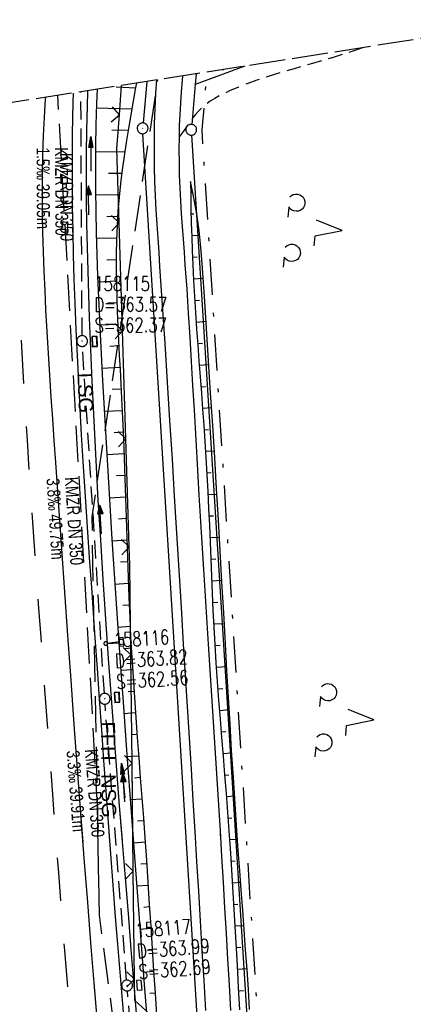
# Model space of a CAD drawing. Extents: x 510806 to 511233, y 466129 to 467087.
# Tile 34 of 35: x 511018 to 511072, y 466950 to 467087. Entities that reach past the tile are written whole.
import ezdxf

# ---------------------------------------------------------------- set-up
doc = ezdxf.new("R2010")
doc.units = 0
doc.header["$LTSCALE"] = 10
doc.header["$MEASUREMENT"] = 0
for name, pattern in [('AUSGEZOGEN', [0]), ('LT00', [0]), ('LT02', [0.4, 0.2, -0.2]), ('LT05', [0.7, 0.5, -0.2]), ('LT08', [0.42, 0.2, -0.1, 0.02, -0.1]), ('LT11', [0.3, 0.2, -0.1]), ('LT14', [0.6, 0.5, -0.1]), ('STRICHLINIE2', [0.375, 0.25, -0.125])]:
    doc.linetypes.add(name, pattern=pattern)
doc.layers.get('0').update_dxf_attribs({"linetype": 'LT00'})
for name, color, linetype in [('--EK_FBR', 1, 'LT00'), ('--EK_Halt-Pfeil', 4, 'LT00'), ('--EK_Haltung', 7, 'STRICHLINIE2'), ('--EK_Haltung-Text', 140, 'LT00'), ('--EK_Schacht-Text', 5, 'LT00'), ('--EL_DFK_AB_L', 21, 'LT00'), ('--EL_DFK_AB_P', 7, 'LT00'), ('--EL_Halt-Pfeil', 4, 'LT00'), ('--EL_Haltung', 182, 'STRICHLINIE2'), ('--EL_Haltung-Text', 182, 'LT00'), ('DFK_AB_L', 21, 'LT00'), ('DFK_AB_P', 7, 'LT00'), ('DFK_GZPKT', 250, 'LT00'), ('DFK_KATASTER', 250, 'LT00'), ('DFK_NUTZUNG', 250, 'LT00'), ('FFH', 61, 'LT05'), ('FFH_TEXT', 61, 'LT00'), ('GEMEINDEGRENZE', 3, 'LT08'), ('LSG', 61, 'LT05'), ('LSG_TEXT', 61, 'LT00'), ('NSG', 61, 'LT05'), ('NSG_TEXT', 61, 'LT00'), ('PFEIL', 140, 'AUSGEZOGEN'), ('V100_AFBR_BAB', 250, 'LT00'), ('V100_BOESCH', 250, 'LT00'), ('V100_BOSCHUNG', 250, 'LT00'), ('V100_FELDWEG', 250, 'LT11'), ('V100_GRABEN', 250, 'LT00'), ('V100_KA_PRUF', 182, 'LT00'), ('V100_LD_MARK', 250, 'LT00'), ('V100_LG_MARK', 250, 'LT02'), ('V100_SCHILD_K', 1, 'LT00'), ('V100_SINKK', 182, 'LT00'), ('V100_ZAUN', 40, 'LT00'), ('V101_AFBR_BAB', 250, 'LT00'), ('V101_BOESCH', 250, 'LT00'), ('V101_BOSCHUNG', 250, 'LT00'), ('V101_FELDWEG', 250, 'LT11'), ('V101_GRABEN', 250, 'LT00'), ('V101_KA_PRUF', 182, 'LT00'), ('V101_LD_MARK', 250, 'LT00'), ('V101_LG_MARK', 250, 'LT02'), ('V101_SCHILD_K', 1, 'LT00'), ('V101_SINKK', 182, 'LT00'), ('V101_ZAUN', 40, 'LT00')]:
    doc.layers.add(name, color=color, linetype=linetype)
doc.layers.add('-BLATT_101-RAND', color=7, linetype='LT14', plot=False)
doc.styles.add('Beschrift', font='ARIAL.TTF')
doc.styles.add('Haltungsbeschriftung', font='ARIAL.TTF', dxfattribs={"width": 0.75})
doc.styles.add('schachtbeschriftung', font='romans.shx', dxfattribs={"width": 0.75, "height": 2})

# ---------------------------------------------------------------- blocks, each defined once
blk = doc.blocks.new('SYMB7010')
at = {"color": 0, "linetype": 'ByBlock'}
for points in [[(-0.031408, 0.499213), (-0.093728, 0.49134), (-0.15457, 0.475719), (-0.212975, 0.452595), (-0.268021, 0.422333), (-0.31884, 0.385411), (-0.36463, 0.342411), (-0.40467, 0.29401), (-0.438329, 0.240973), (-0.465074, 0.184136), (-0.484486, 0.124395), (-0.496256, 0.062692), (-0.5002, 0)], [(-0.5002, 0), (-0.496256, -0.062692), (-0.484486, -0.124395), (-0.465075, -0.184136), (-0.438329, -0.240973), (-0.404671, -0.29401), (-0.36463, -0.342411), (-0.31884, -0.385411), (-0.268021, -0.422333), (-0.212975, -0.452595), (-0.154571, -0.475719), (-0.093728, -0.49134), (-0.031408, -0.499213), (0.031408, -0.499213)], [(0.5002, 0), (0.496256, 0.062692), (0.484485, 0.124395), (0.465074, 0.184136), (0.438329, 0.240973), (0.40467, 0.29401), (0.36463, 0.342411), (0.31884, 0.385411), (0.268021, 0.422333), (0.212975, 0.452595), (0.15457, 0.475719), (0.093728, 0.49134), (0.031408, 0.499213), (-0.031408, 0.499213)], [(0.031408, -0.499213), (0.093728, -0.491341), (0.15457, -0.475719), (0.212975, -0.452595), (0.268021, -0.422333), (0.31884, -0.385411), (0.36463, -0.342411), (0.404671, -0.294011), (0.438329, -0.240974), (0.465075, -0.184136), (0.484486, -0.124395), (0.496256, -0.062692), (0.500201, 0)]]:
    blk.add_lwpolyline(points, dxfattribs=at)
blk = doc.blocks.new('SYMB0003')
at = {"color": 0, "linetype": 'ByBlock'}
for p, q in [((-0.015712, 0), (0.010166, 0.012015)), ((0, -0.021257), (-0.015712, 0)), ((0.010166, 0.012015), (0, -0.021257))]:
    blk.add_line(p, q, dxfattribs=at)
for points in [[(-0.031395, 0.499013), (-0.093691, 0.491144), (-0.154509, 0.475528), (-0.21289, 0.452414), (-0.267913, 0.422164), (-0.318712, 0.385257), (-0.364484, 0.342274), (-0.404509, 0.293893), (-0.438154, 0.240877), (-0.464888, 0.184062), (-0.484292, 0.124345), (-0.496058, 0.062667), (-0.5, 0)], [(-0.5, 0), (-0.496058, -0.062667), (-0.484292, -0.124345), (-0.464888, -0.184062), (-0.438154, -0.240877), (-0.404509, -0.293893), (-0.364485, -0.342274), (-0.318712, -0.385257), (-0.267914, -0.422164), (-0.21289, -0.452414), (-0.154509, -0.475529), (-0.093691, -0.491144), (-0.031395, -0.499014), (0.031395, -0.499014)], [(0.5, 0), (0.496057, 0.062667), (0.484292, 0.124345), (0.464888, 0.184062), (0.438153, 0.240877), (0.404509, 0.293893), (0.364484, 0.342274), (0.318712, 0.385257), (0.267913, 0.422164), (0.21289, 0.452414), (0.154509, 0.475528), (0.093691, 0.491144), (0.031395, 0.499013), (-0.031395, 0.499013)], [(0.031395, -0.499014), (0.093691, -0.491144), (0.154509, -0.475529), (0.21289, -0.452414), (0.267914, -0.422164), (0.318712, -0.385257), (0.364485, -0.342274), (0.404509, -0.293893), (0.438154, -0.240877), (0.464889, -0.184062), (0.484292, -0.124345), (0.496058, -0.062667), (0.5, 0)]]:
    blk.add_lwpolyline(points, dxfattribs=at)
blk = doc.blocks.new('Pfreil3')
at = {"layer": 'PFEIL'}
blk.add_hatch(color=256, dxfattribs=at).paths.add_polyline_path([(-1.55, 0.27), (-1.55, -0.27), (0, 0)])
for p, q in [((-1.55, 0), (-4.83, 0)), ((-1.55, -0.27), (-1.55, 0.27)), ((-1.55, 0.27), (0, 0)), ((0, 0), (-1.55, -0.27))]:
    blk.add_line(p, q, dxfattribs=at)
blk = doc.blocks.new('SYMB0011')
at = {"color": 0, "linetype": 'ByBlock'}
for p, q in [((0.5, 0), (-0.5, 0)), ((0, 0.5), (0, -0.5))]:
    blk.add_line(p, q, dxfattribs=at)
blk = doc.blocks.new('SYMB1263')
at = {"color": 0, "linetype": 'ByBlock'}
for p, q in [((0.014231, 0.098982), (-0.014231, 0.098982)), ((-0.014231, -0.098982), (0.014232, -0.098982))]:
    blk.add_line(p, q, dxfattribs=at)
for points in [[(0, 0.1), (0, 0.75), (0.18, 0.75), (0.18, 1), (-0.18, 1), (-0.18, 0.75), (0, 0.75)], [(-0.014231, 0.098982), (-0.041542, 0.090963), (-0.065486, 0.075575), (-0.084125, 0.054064), (-0.095949, 0.028173), (-0.1, 0)], [(-0.1, 0), (-0.095949, -0.028173), (-0.084125, -0.054064), (-0.065486, -0.075575), (-0.041541, -0.090963), (-0.014231, -0.098982)], [(0.1, 0), (0.095949, 0.028173), (0.084125, 0.054064), (0.065486, 0.075575), (0.041541, 0.090963), (0.014231, 0.098982)], [(0.014232, -0.098982), (0.041542, -0.090963), (0.065486, -0.075575), (0.084125, -0.054064), (0.095949, -0.028173), (0.1, 0)]]:
    blk.add_lwpolyline(points, dxfattribs=at)
blk = doc.blocks.new('SYMB0024')
at = {"color": 0, "linetype": 'ByBlock'}
for p, q in [((-0.5, 0.5), (0, 0)), ((0, 0), (0.5, 0.5))]:
    blk.add_line(p, q, dxfattribs=at)
blk = doc.blocks.new('SYMB0652')
at = {"color": 0, "linetype": 'ByBlock'}
blk.add_lwpolyline([(-0.15, -0.075), (0.15, -0.075), (0.15, 0.075), (-0.15, 0.075), (-0.15, -0.075)], dxfattribs=at)
blk = doc.blocks.new('SYMB0070')
at = {"color": 0, "linetype": 'ByBlock'}
for p, q in [((-0.5, 0), (0.2, 0)), ((0.5, 0), (0.2, 0.1)), ((0.2, 0.1), (0.2, 0)), ((0.468, 0), (0.21, 0.086)), ((0.21, 0.086), (0.21, -0.086)), ((0.21, -0.086), (0.468, 0)), ((0.22, -0.072), (0.437, 0)), ((0.23, -0.058), (0.405, 0)), ((0.24, -0.045), (0.374, 0)), ((0.342, 0), (0.25, 0.031)), ((0.25, 0.031), (0.25, -0.031)), ((0.25, -0.031), (0.342, 0)), ((0.26, -0.017), (0.31, 0)), ((0.27, -0.003), (0.279, 0))]:
    blk.add_line(p, q, dxfattribs=at)
for points in [[(0.2, 0), (0.2, -0.1), (0.5, 0)], [(0.437, 0), (0.22, 0.072), (0.22, -0.072)], [(0.405, 0), (0.23, 0.058), (0.23, -0.058)], [(0.374, 0), (0.24, 0.045), (0.24, -0.045)], [(0.31, 0), (0.26, 0.017), (0.26, -0.017)], [(0.279, 0), (0.27, 0.003), (0.27, -0.003)]]:
    blk.add_lwpolyline(points, dxfattribs=at)
blk = doc.blocks.new('SYMB7201')
at = {"color": 0, "linetype": 'ByBlock'}
for p, q in [((0, 0.385), (-0.11, 0.015)), ((-0.255, -0.385), (-0.115, -0.385)), ((0.445, -0.385), (0.585, -0.385))]:
    blk.add_line(p, q, dxfattribs=at)
for points in [[(0.25, 0.015), (0.11, 0.015), (0, 0.385)], [(-0.393816, -0.383308), (-0.416239, -0.362945), (-0.432849, -0.337617), (-0.442589, -0.308936), (-0.444836, -0.27873), (-0.439449, -0.248923), (-0.426769, -0.221415), (-0.407606, -0.197958), (-0.38318, -0.180047), (-0.355047, -0.168823), (-0.325, -0.165), (-0.294953, -0.168823), (-0.26682, -0.180047), (-0.242394, -0.197959), (-0.223231, -0.221415), (-0.210551, -0.248923), (-0.205164, -0.27873), (-0.207411, -0.308936), (-0.21715, -0.337617), (-0.233761, -0.362945), (-0.256184, -0.383308)], [(0.306185, -0.383308), (0.283761, -0.362945), (0.267151, -0.337617), (0.257411, -0.308936), (0.255164, -0.27873), (0.260552, -0.248923), (0.273231, -0.221415), (0.292394, -0.197958), (0.31682, -0.180047), (0.344953, -0.168823), (0.375, -0.165), (0.405047, -0.168823), (0.43318, -0.180047), (0.457606, -0.197959), (0.476769, -0.221415), (0.489449, -0.248923), (0.494836, -0.27873), (0.492589, -0.308936), (0.48285, -0.337617), (0.466239, -0.362945), (0.443816, -0.383308)]]:
    blk.add_lwpolyline(points, dxfattribs=at)

msp = doc.modelspace()

# ---------------------------------------------------------------- linework, layer by layer
at = {"layer": '--EK_FBR'}
for points in [[(511024.97, 467076.87), (511024.93, 467075.64), (511024.85, 467071.17), (511024.82, 467067.82), (511024.82, 467064.46), (511024.85, 467061.11), (511024.91, 467057.75), (511024.98, 467054.4), (511025.08, 467051.05), (511025.2, 467047.69), (511025.35, 467044.03), (511025.51, 467040.38), (511025.69, 467036.72), (511025.89, 467033.06), (511026.1, 467029.41), (511026.33, 467025.75), (511026.55, 467022.25), (511026.78, 467018.75), (511027.02, 467015.25), (511027.26, 467011.75), (511027.5, 467008.25), (511027.75, 467004.75), (511028, 467001.25), (511028.29, 466997), (511028.59, 466992.74), (511028.88, 466988.49), (511029.19, 466984.24), (511029.49, 466979.99), (511029.82, 466975.63), (511030.01, 466973.07)], [(511024.97, 467076.87), (511024.93, 467075.64), (511024.85, 467071.17), (511024.82, 467067.82), (511024.82, 467064.46), (511024.85, 467061.11), (511024.91, 467057.75), (511024.98, 467054.4), (511025.08, 467051.05), (511025.2, 467047.69), (511025.35, 467044.03), (511025.51, 467040.38), (511025.69, 467036.72), (511025.89, 467033.06), (511026.1, 467029.41), (511026.33, 467025.75), (511026.55, 467022.25), (511026.78, 467018.75), (511027.02, 467015.25), (511027.26, 467011.75), (511027.5, 467008.25), (511027.75, 467004.75), (511028, 467001.25), (511028.29, 466997), (511028.59, 466992.74), (511028.88, 466988.49), (511029.19, 466984.24), (511029.49, 466979.99), (511029.82, 466975.63), (511030.15, 466971.27), (511030.48, 466966.91), (511030.82, 466962.55), (511031.17, 466958.19), (511031.57, 466953.2), (511031.98, 466948.2)]]:
    msp.add_lwpolyline(points, dxfattribs=at)
at = {"layer": '--EK_Haltung'}
for p, q in [((511026.21, 467043.2), (511026.05, 467077.04)), ((511029.3, 466993.55), (511026.26, 467041.7)), ((511032.39, 466953.76), (511029.4, 466992.05)), ((511035.73, 466914.06), (511032.51, 466952.26))]:
    msp.add_line(p, q, dxfattribs=at)
at = {"layer": '--EL_DFK_AB_L'}
for p, q in [((511035.19, 467078.47), (511034.68, 467072.72)), ((511054.52, 466748.15), (511034.66, 467071.22))]:
    msp.add_line(p, q, dxfattribs=at)
at = {"layer": '--EL_Haltung'}
for p, q in [((511026.21, 467043.2), (511026.05, 467077.04)), ((511029.3, 466993.55), (511026.26, 467041.7)), ((511032.39, 466953.76), (511029.4, 466992.05)), ((511035.73, 466914.06), (511032.51, 466952.26))]:
    msp.add_line(p, q, dxfattribs=at)
at = {"layer": '-BLATT_101-RAND'}
msp.add_lwpolyline([(510806.42, 467042.64), (510949.56, 466128.78), (511233.1, 466173.19), (511089.96, 467087.05), (510806.42, 467042.64)], dxfattribs=at)
at = {"layer": 'DFK_AB_L'}
for p, q in [((511035.19, 467078.47), (511034.68, 467072.72)), ((511054.52, 466748.15), (511034.66, 467071.22))]:
    msp.add_line(p, q, dxfattribs=at)
at = {"layer": 'DFK_KATASTER'}
for p, q in [((511048.79, 467080.6), (511041.92, 467078.05)), ((511042.05, 467079.54), (511041.92, 467078.05)), ((511041.92, 467078.05), (511041.43, 467072.52)), ((511041.41, 467071.02), (511061.01, 466758.46))]:
    msp.add_line(p, q, dxfattribs=at)
at = {"layer": 'FFH', "flags": 128}
msp.add_lwpolyline([(511170.28, 466574.29), (511142.75, 466607.76), (511116.22, 466642.47), (511086, 466662.03), (511047.17, 466822.26), (511028.63, 466962.75), (511027.6, 467018.05), (511036.73, 467078.71)], dxfattribs=at)
at = {"layer": 'GEMEINDEGRENZE', "ltscale": 2.5, "flags": 128}
msp.add_lwpolyline([(511174.69, 466546.12), (511133.97, 466592.69), (511137.94, 466595.99), (511118.07, 466630.26), (511117.98, 466686.07), (511089.3, 466714.01), (511066.58, 466744.61), (511062.55, 466757.98), (511042.86, 467071.75), (511043.58, 467079.78)], dxfattribs=at)
at = {"layer": 'LSG', "flags": 128}
msp.add_lwpolyline([(511028.63, 466962.75), (511028.34, 466978.08), (511022.84, 467076.54)], dxfattribs=at)
at = {"layer": 'NSG', "flags": 128}
msp.add_lwpolyline([(511170.28, 466574.29), (511142.75, 466607.76), (511116.23, 466642.47), (511086, 466662.03), (511047.18, 466822.26), (511028.63, 466962.75), (511027.6, 467018.05), (511036.73, 467078.71)], dxfattribs=at)
at = {"layer": 'V100_AFBR_BAB'}
for points in [[(511045.44, 466973.77), (511045.4, 466974.47), (511045.14, 466978.79), (511044.87, 466983.11), (511044.59, 466987.43), (511044.32, 466991.76), (511044.04, 466996.08), (511043.76, 467000.4), (511043.44, 467005.57), (511043.11, 467010.73), (511042.79, 467015.89), (511042.48, 467021.06), (511042.17, 467026.22), (511041.98, 467029.57), (511041.79, 467032.92), (511041.6, 467036.27), (511041.4, 467039.62), (511041.2, 467042.97), (511040.99, 467046.32), (511040.77, 467049.67), (511040.53, 467053.03), (511040.4, 467054.8), (511040.27, 467056.58), (511040.14, 467058.36), (511040.02, 467060.13), (511039.91, 467061.91), (511039.82, 467063.69), (511039.75, 467065.47), (511039.71, 467067.24), (511039.69, 467069.02), (511039.71, 467070.79), (511039.75, 467072.35), (511039.82, 467073.91), (511039.91, 467075.47), (511040.01, 467077.03), (511040.13, 467078.59), (511040.18, 467079.25)], [(511036.52, 467078.68), (511036.4, 467076.85), (511036.3, 467074.73), (511036.22, 467072.61), (511036.19, 467070.5), (511036.19, 467068.53), (511036.22, 467066.56), (511036.28, 467064.59), (511036.36, 467062.62), (511036.46, 467060.66), (511036.58, 467058.69), (511036.7, 467056.72), (511036.84, 467054.75), (511036.97, 467052.79), (511037.33, 467047.44), (511037.68, 467042.09), (511038.03, 467036.75), (511038.36, 467031.41), (511038.69, 467026.06), (511039.01, 467020.93), (511039.32, 467015.79), (511039.63, 467010.66), (511039.94, 467005.52), (511040.25, 467000.39), (511040.52, 466996.05), (511040.79, 466991.71), (511041.06, 466987.38), (511041.33, 466983.04), (511041.6, 466978.7), (511041.86, 466974.36), (511041.91, 466973.61)], [(511024.97, 467076.87), (511024.93, 467075.64), (511024.85, 467071.17), (511024.82, 467067.82), (511024.82, 467064.46), (511024.85, 467061.11), (511024.91, 467057.75), (511024.98, 467054.4), (511025.08, 467051.05), (511025.2, 467047.69), (511025.35, 467044.03), (511025.51, 467040.38), (511025.69, 467036.72), (511025.89, 467033.06), (511026.1, 467029.41), (511026.33, 467025.75), (511026.55, 467022.25), (511026.78, 467018.75), (511027.02, 467015.25), (511027.26, 467011.75), (511027.5, 467008.25), (511027.75, 467004.75), (511028, 467001.25), (511028.29, 466997), (511028.59, 466992.74), (511028.88, 466988.49), (511029.19, 466984.24), (511029.49, 466979.99), (511029.82, 466975.63), (511030.01, 466973.07)]]:
    msp.add_lwpolyline(points, dxfattribs=at)
at = {"layer": 'V100_BOESCH'}
for points in [[(511033.75, 467078.24), (511033.64, 467077.63), (511033.29, 467075.73), (511032.96, 467073.83), (511032.63, 467071.93), (511032.32, 467070.02), (511032.04, 467068.12), (511031.78, 467066.21), (511031.55, 467064.31), (511031.35, 467062.4), (511031.19, 467060.48), (511031.07, 467058.5), (511030.99, 467056.5), (511030.95, 467054.51), (511030.95, 467052.51), (511030.97, 467050.51), (511031.02, 467048.51), (511031.09, 467046.51), (511031.17, 467044.51), (511031.27, 467042.51), (511031.37, 467040.5), (511031.48, 467038.5), (511031.59, 467036.49), (511031.69, 467034.49), (511031.82, 467031.72), (511031.94, 467028.96), (511032.04, 467026.19), (511032.14, 467023.43), (511032.23, 467020.67), (511032.31, 467017.9), (511032.4, 467015.14), (511032.49, 467012.38), (511032.59, 467009.63), (511032.7, 467006.87), (511032.82, 467004.11), (511032.95, 467001.35), (511033.11, 466998.57), (511033.28, 466995.78), (511033.47, 466992.99), (511033.66, 466990.21), (511033.87, 466987.42), (511034.08, 466984.63), (511034.29, 466981.85), (511034.5, 466979.06), (511034.71, 466976.28), (511034.92, 466973.49), (511034.93, 466973.29)], [(511041.25, 467064.6), (511041.28, 467062.68), (511041.32, 467060.76), (511041.37, 467058.84), (511041.42, 467056.93), (511041.49, 467055.01), (511041.56, 467053.09), (511041.67, 467050.85), (511041.8, 467048.62), (511041.94, 467046.39), (511042.09, 467044.15), (511042.26, 467041.92), (511042.43, 467039.69), (511042.6, 467037.46), (511042.77, 467035.23), (511042.94, 467033), (511043.11, 467030.76), (511043.26, 467028.53), (511043.4, 467026.3), (511043.54, 467023.94), (511043.66, 467021.59), (511043.77, 467019.23), (511043.87, 467016.88), (511043.97, 467014.52), (511044.06, 467012.16), (511044.16, 467009.81), (511044.26, 467007.45), (511044.37, 467005.09), (511044.49, 467002.74), (511044.62, 467000.38), (511044.78, 466997.79), (511044.96, 466995.2), (511045.15, 466992.61), (511045.35, 466990.01), (511045.56, 466987.42), (511045.77, 466984.83), (511045.98, 466982.24), (511046.19, 466979.65), (511046.4, 466977.06), (511046.59, 466974.47), (511046.63, 466973.83)], [(511047.74, 466973.88), (511047.69, 466974.5), (511047.44, 466978.2), (511047.2, 466981.9), (511046.96, 466985.6), (511046.74, 466989.3), (511046.52, 466993.01), (511046.31, 466996.71), (511046.1, 467000.41), (511045.86, 467004.72), (511045.61, 467009.03), (511045.37, 467013.34), (511045.12, 467017.65), (511044.87, 467021.95), (511044.61, 467026.26), (511044.34, 467030.75), (511044.05, 467035.23), (511043.77, 467039.72), (511043.47, 467044.2), (511043.18, 467048.68), (511042.89, 467053.17), (511042.71, 467055.47), (511042.46, 467057.77), (511042.13, 467060.06), (511041.73, 467062.34), (511041.25, 467064.6)]]:
    msp.add_lwpolyline(points, dxfattribs=at)
at = {"layer": 'V100_BOSCHUNG'}
for p, q in [((511030.96, 467077.74), (511033.63, 467077.61)), ((511028.17, 467074.83), (511033.1, 467074.66)), ((511030.35, 467071.75), (511032.59, 467071.7)), ((511028.05, 467068.77), (511032.13, 467068.73)), ((511029.88, 467065.75), (511031.72, 467065.76)), ((511028.07, 467062.73), (511031.39, 467062.77)), ((511041.27, 467063.1), (511041.57, 467063.11)), ((511029.63, 467059.75), (511031.14, 467059.78)), ((511041.34, 467060.1), (511041.73, 467060.11)), ((511041.42, 467057.1), (511042.53, 467057.14)), ((511028.2, 467056.71), (511031, 467056.79)), ((511041.52, 467054.09), (511042.17, 467054.12)), ((511029.62, 467053.74), (511030.95, 467053.79)), ((511028.4, 467050.69), (511030.97, 467050.79)), ((511041.66, 467051.09), (511043.02, 467051.17)), ((511029.79, 467047.75), (511031.04, 467047.8)), ((511041.83, 467048.09), (511042.52, 467048.14)), ((511028.67, 467044.69), (511031.16, 467044.81)), ((511042.03, 467045.09), (511043.41, 467045.19)), ((511042.24, 467042.1), (511042.92, 467042.15)), ((511030.06, 467041.75), (511031.3, 467041.81)), ((511042.47, 467039.1), (511043.8, 467039.21)), ((511028.97, 467038.69), (511031.47, 467038.82)), ((511030.38, 467035.76), (511031.63, 467035.82)), ((511042.7, 467036.11), (511043.35, 467036.16)), ((511029.29, 467032.7), (511031.77, 467032.83)), ((511042.93, 467033.12), (511044.18, 467033.22)), ((511030.68, 467029.77), (511031.9, 467029.84)), ((511043.15, 467030.13), (511043.76, 467030.18)), ((511029.64, 467026.7), (511032.02, 467026.84)), ((511043.35, 467027.15), (511044.55, 467027.22)), ((511043.53, 467024.16), (511044.13, 467024.19)), ((511030.97, 467023.77), (511032.12, 467023.85)), ((511030, 467020.7), (511032.22, 467020.85)), ((511043.68, 467021.17), (511044.91, 467021.22)), ((511031.25, 467017.78), (511032.31, 467017.85)), ((511043.82, 467018.17), (511044.45, 467018.2)), ((511030.37, 467014.72), (511032.41, 467014.85)), ((511043.94, 467015.18), (511045.26, 467015.23)), ((511031.54, 467011.79), (511032.51, 467011.85)), ((511044.06, 467012.18), (511044.75, 467012.21)), ((511044.19, 467009.18), (511045.6, 467009.24)), ((511030.76, 467008.73), (511032.62, 467008.85)), ((511031.85, 467005.79), (511032.74, 467005.85)), ((511044.32, 467006.18), (511045.04, 467006.21)), ((511031.17, 467002.74), (511032.88, 467002.86)), ((511044.47, 467003.18), (511045.94, 467003.26)), ((511032.2, 466999.8), (511033.03, 466999.86)), ((511044.63, 467000.18), (511045.37, 467000.22)), ((511031.58, 466996.76), (511033.21, 466996.86)), ((511044.82, 466997.18), (511046.28, 466997.27)), ((511045.03, 466994.18), (511045.74, 466994.23)), ((511032.6, 466993.82), (511033.41, 466993.87)), ((511045.26, 466991.19), (511046.62, 466991.29)), ((511032.01, 466990.77), (511033.61, 466990.88)), ((511033.03, 466987.83), (511033.83, 466987.89)), ((511045.5, 466988.2), (511046.15, 466988.25)), ((511032.44, 466984.79), (511034.06, 466984.89)), ((511045.74, 466985.21), (511046.98, 466985.3)), ((511033.47, 466981.85), (511034.29, 466981.9)), ((511045.99, 466982.22), (511046.58, 466982.26)), ((511046.23, 466979.23), (511047.37, 466979.31)), ((511032.88, 466978.8), (511034.51, 466978.91)), ((511046.46, 466976.24), (511047.01, 466976.28)), ((511033.92, 466975.87), (511034.74, 466975.92))]:
    msp.add_line(p, q, dxfattribs=at)
at = {"layer": 'V100_FELDWEG', "flags": 128}
msp.add_lwpolyline([(511065.13, 467083.16), (511064.22, 467082.84), (511062.5, 467082.27), (511060.77, 467081.73), (511059.49, 467081.34), (511058.2, 467080.97), (511056.91, 467080.61), (511055.62, 467080.24), (511054.32, 467079.87), (511053.04, 467079.48), (511051.75, 467079.08), (511050.47, 467078.65), (511049.19, 467078.19), (511047.93, 467077.69), (511046.67, 467077.16), (511045.98, 467076.84), (511045.3, 467076.5), (511044.63, 467076.13), (511044, 467075.74), (511043.39, 467075.31), (511042.82, 467074.83), (511042.3, 467074.31), (511041.96, 467073.91), (511041.64, 467073.5), (511041.34, 467073.08), (511041.03, 467072.65), (511040.59, 467072.02), (511040.15, 467071.41), (511039.71, 467070.79)], dxfattribs=at)
at = {"layer": 'V100_GRABEN'}
for points in [[(511028.28, 467077.39), (511028.2, 467075.43), (511028.11, 467072.44), (511028.06, 467069.45), (511028.05, 467066.45), (511028.06, 467063.45), (511028.11, 467060.46), (511028.17, 467057.46), (511028.27, 467054.46), (511028.37, 467051.46), (511028.5, 467048.46), (511028.63, 467045.47), (511028.78, 467042.47), (511029.06, 467036.96), (511029.36, 467031.46), (511029.68, 467025.96), (511030.01, 467020.46), (511030.36, 467014.97), (511030.71, 467009.47), (511031.08, 467003.98), (511031.46, 466998.49), (511031.85, 466993), (511032.42, 466985.02), (511033.01, 466977.05), (511033.3, 466973.22)], [(511031.8, 466973.15), (511031.42, 466977.93), (511031.03, 466982.91), (511030.65, 466987.89), (511030.28, 466992.88), (511029.88, 466998.37), (511029.5, 467003.87), (511029.13, 467009.37), (511028.79, 467014.87), (511028.46, 467020.38), (511028.16, 467025.88), (511027.87, 467031.39), (511027.61, 467036.9), (511027.38, 467042.41), (511027.25, 467045.67), (511027.13, 467048.92), (511027.03, 467052.18), (511026.94, 467055.44), (511026.88, 467058.7), (511026.83, 467061.96), (511026.81, 467065.21), (511026.82, 467068.47), (511026.87, 467071.72), (511026.94, 467074.98), (511027.02, 467077.19)]]:
    msp.add_lwpolyline(points, dxfattribs=at)
at = {"layer": 'V100_LD_MARK'}
msp.add_lwpolyline([(511026.35, 466972.9), (511026.05, 466976.87), (511025.59, 466983.05), (511025.13, 466989.22), (511024.68, 466995.39), (511024.24, 467001.57), (511023.81, 467007.58), (511023.39, 467013.59), (511022.97, 467019.6), (511022.55, 467025.6), (511022.34, 467028.63), (511022.13, 467031.66), (511021.93, 467034.68), (511021.73, 467037.71), (511021.54, 467040.73), (511021.36, 467043.76), (511021.2, 467046.79), (511021.07, 467049.48), (511020.95, 467052.16), (511020.86, 467054.85), (511020.78, 467057.54), (511020.73, 467060.22), (511020.71, 467062.91), (511020.73, 467065.59), (511020.78, 467068.28), (511020.87, 467070.96), (511020.99, 467073.48), (511021.15, 467076.01), (511021.17, 467076.27)], dxfattribs=at)
at = {"layer": 'V100_LG_MARK', "ltscale": 3, "flags": 128}
msp.add_lwpolyline([(511017.75, 467042.57), (511017.95, 467039.12), (511018.15, 467035.67), (511018.36, 467032.21), (511018.57, 467028.76), (511018.78, 467025.31), (511019.04, 467021.32), (511019.31, 467017.33), (511019.59, 467013.34), (511019.87, 467009.35), (511020.16, 467005.36), (511020.46, 467001.37), (511021, 466994.09), (511021.54, 466986.8), (511022.09, 466979.52), (511022.51, 466974.11), (511022.61, 466972.73)], dxfattribs=at)
at = {"layer": 'V100_ZAUN'}
for p, q in [((511031.38, 467073.84), (511031.68, 467077.92)), ((511031.82, 467043.86), (511031.35, 467058.85)), ((511032.29, 467028.87), (511031.82, 467043.86)), ((511032.75, 467013.88), (511032.29, 467028.87)), ((511033.14, 466983.88), (511032.97, 466998.88)), ((511033.26, 466973.22), (511033.14, 466983.88))]:
    msp.add_line(p, q, dxfattribs=at)
for points in [[(511031.35, 467058.85), (511031.03, 467069.11), (511031.38, 467073.84)], [(511032.97, 466998.88), (511032.83, 467011.36), (511032.75, 467013.88)]]:
    msp.add_lwpolyline(points, dxfattribs=at)
at = {"layer": 'V101_AFBR_BAB'}
for points in [[(511046.87, 466949.56), (511046.66, 466953.12), (511046.44, 466956.68), (511046.24, 466960.24), (511046.03, 466963.79), (511045.82, 466967.35), (511045.61, 466970.91), (511045.4, 466974.47), (511045.14, 466978.79), (511044.87, 466983.11), (511044.59, 466987.43), (511044.32, 466991.76), (511044.04, 466996.08), (511043.76, 467000.4), (511043.44, 467005.57), (511043.11, 467010.73), (511042.79, 467015.89), (511042.48, 467021.06), (511042.17, 467026.22), (511041.98, 467029.57), (511041.79, 467032.92), (511041.6, 467036.27), (511041.4, 467039.62), (511041.2, 467042.97), (511040.99, 467046.32), (511040.77, 467049.67), (511040.53, 467053.03), (511040.4, 467054.8), (511040.27, 467056.58), (511040.14, 467058.36), (511040.02, 467060.13), (511039.91, 467061.91), (511039.82, 467063.69), (511039.75, 467065.47), (511039.71, 467067.24), (511039.69, 467069.02), (511039.71, 467070.79), (511039.75, 467072.35), (511039.82, 467073.91), (511039.91, 467075.47), (511040.01, 467077.03), (511040.13, 467078.59), (511040.18, 467079.25)], [(511036.52, 467078.68), (511036.4, 467076.85), (511036.3, 467074.73), (511036.22, 467072.61), (511036.19, 467070.5), (511036.19, 467068.53), (511036.22, 467066.56), (511036.28, 467064.59), (511036.36, 467062.62), (511036.46, 467060.66), (511036.58, 467058.69), (511036.7, 467056.72), (511036.84, 467054.75), (511036.97, 467052.79), (511037.33, 467047.44), (511037.68, 467042.09), (511038.03, 467036.75), (511038.36, 467031.41), (511038.69, 467026.06), (511039.01, 467020.93), (511039.32, 467015.79), (511039.63, 467010.66), (511039.94, 467005.52), (511040.25, 467000.39), (511040.52, 466996.05), (511040.79, 466991.71), (511041.06, 466987.38), (511041.33, 466983.04), (511041.6, 466978.7), (511041.86, 466974.36), (511042.11, 466970.23), (511042.36, 466966.09), (511042.6, 466961.96), (511042.85, 466957.82), (511043.1, 466953.68), (511043.35, 466949.55)], [(511024.97, 467076.87), (511024.93, 467075.64), (511024.85, 467071.17), (511024.82, 467067.82), (511024.82, 467064.46), (511024.85, 467061.11), (511024.91, 467057.75), (511024.98, 467054.4), (511025.08, 467051.05), (511025.2, 467047.69), (511025.35, 467044.03), (511025.51, 467040.38), (511025.69, 467036.72), (511025.89, 467033.06), (511026.1, 467029.41), (511026.33, 467025.75), (511026.55, 467022.25), (511026.78, 467018.75), (511027.02, 467015.25), (511027.26, 467011.75), (511027.5, 467008.25), (511027.75, 467004.75), (511028, 467001.25), (511028.29, 466997), (511028.59, 466992.74), (511028.88, 466988.49), (511029.19, 466984.24), (511029.49, 466979.99), (511029.82, 466975.63), (511030.15, 466971.27), (511030.48, 466966.91), (511030.82, 466962.55), (511031.17, 466958.19), (511031.57, 466953.2), (511031.98, 466948.2)]]:
    msp.add_lwpolyline(points, dxfattribs=at)
at = {"layer": 'V101_BOESCH'}
for points in [[(511033.75, 467078.24), (511033.64, 467077.63), (511033.29, 467075.73), (511032.96, 467073.83), (511032.63, 467071.93), (511032.32, 467070.02), (511032.04, 467068.12), (511031.78, 467066.21), (511031.55, 467064.31), (511031.35, 467062.4), (511031.19, 467060.48), (511031.07, 467058.5), (511030.99, 467056.5), (511030.95, 467054.51), (511030.95, 467052.51), (511030.97, 467050.51), (511031.02, 467048.51), (511031.09, 467046.51), (511031.17, 467044.51), (511031.27, 467042.51), (511031.37, 467040.5), (511031.48, 467038.5), (511031.59, 467036.49), (511031.69, 467034.49), (511031.82, 467031.72), (511031.94, 467028.96), (511032.04, 467026.19), (511032.14, 467023.43), (511032.23, 467020.67), (511032.31, 467017.9), (511032.4, 467015.14), (511032.49, 467012.38), (511032.59, 467009.63), (511032.7, 467006.87), (511032.82, 467004.11), (511032.95, 467001.35), (511033.11, 466998.57), (511033.28, 466995.78), (511033.47, 466992.99), (511033.66, 466990.21), (511033.87, 466987.42), (511034.08, 466984.63), (511034.29, 466981.85), (511034.5, 466979.06), (511034.71, 466976.28), (511034.92, 466973.49), (511035.13, 466970.41), (511035.34, 466967.34), (511035.54, 466964.26), (511035.74, 466961.19), (511035.94, 466958.11), (511036.14, 466955.03), (511036.34, 466951.96), (511036.54, 466948.88)], [(511041.25, 467064.6), (511041.28, 467062.68), (511041.32, 467060.76), (511041.37, 467058.84), (511041.42, 467056.93), (511041.49, 467055.01), (511041.56, 467053.09), (511041.67, 467050.85), (511041.8, 467048.62), (511041.94, 467046.39), (511042.09, 467044.15), (511042.26, 467041.92), (511042.43, 467039.69), (511042.6, 467037.46), (511042.77, 467035.23), (511042.94, 467033), (511043.11, 467030.76), (511043.26, 467028.53), (511043.4, 467026.3), (511043.54, 467023.94), (511043.66, 467021.59), (511043.77, 467019.23), (511043.87, 467016.88), (511043.97, 467014.52), (511044.06, 467012.16), (511044.16, 467009.81), (511044.26, 467007.45), (511044.37, 467005.09), (511044.49, 467002.74), (511044.62, 467000.38), (511044.78, 466997.79), (511044.96, 466995.2), (511045.15, 466992.61), (511045.35, 466990.01), (511045.56, 466987.42), (511045.77, 466984.83), (511045.98, 466982.24), (511046.19, 466979.65), (511046.4, 466977.06), (511046.59, 466974.47), (511046.81, 466971.36), (511047.01, 466968.26), (511047.19, 466965.15), (511047.37, 466962.04), (511047.55, 466958.94), (511047.71, 466955.83), (511047.88, 466952.72), (511048.05, 466949.61)], [(511049.46, 466949.69), (511049.29, 466952.45), (511049.11, 466955.21), (511048.91, 466957.96), (511048.71, 466960.72), (511048.51, 466963.48), (511048.3, 466966.23), (511048.1, 466968.99), (511047.89, 466971.74), (511047.69, 466974.5), (511047.44, 466978.2), (511047.2, 466981.9), (511046.96, 466985.6), (511046.74, 466989.3), (511046.52, 466993.01), (511046.31, 466996.71), (511046.1, 467000.41), (511045.86, 467004.72), (511045.61, 467009.03), (511045.37, 467013.34), (511045.12, 467017.65), (511044.87, 467021.95), (511044.61, 467026.26), (511044.34, 467030.75), (511044.05, 467035.23), (511043.77, 467039.72), (511043.47, 467044.2), (511043.18, 467048.68), (511042.89, 467053.17), (511042.71, 467055.47), (511042.46, 467057.77), (511042.13, 467060.06), (511041.73, 467062.34), (511041.25, 467064.6)]]:
    msp.add_lwpolyline(points, dxfattribs=at)
at = {"layer": 'V101_BOSCHUNG'}
for p, q in [((511030.96, 467077.74), (511033.63, 467077.61)), ((511028.17, 467074.83), (511033.1, 467074.66)), ((511030.35, 467071.75), (511032.59, 467071.7)), ((511028.05, 467068.77), (511032.13, 467068.73)), ((511029.88, 467065.75), (511031.72, 467065.76)), ((511028.07, 467062.73), (511031.39, 467062.77)), ((511041.27, 467063.1), (511041.57, 467063.11)), ((511029.63, 467059.75), (511031.14, 467059.78)), ((511041.34, 467060.1), (511041.73, 467060.11)), ((511041.42, 467057.1), (511042.53, 467057.14)), ((511028.2, 467056.71), (511031, 467056.79)), ((511041.52, 467054.09), (511042.17, 467054.12)), ((511029.62, 467053.74), (511030.95, 467053.79)), ((511028.4, 467050.69), (511030.97, 467050.79)), ((511041.66, 467051.09), (511043.02, 467051.17)), ((511029.79, 467047.75), (511031.04, 467047.8)), ((511041.83, 467048.09), (511042.52, 467048.14)), ((511028.67, 467044.69), (511031.16, 467044.81)), ((511042.03, 467045.09), (511043.41, 467045.19)), ((511042.24, 467042.1), (511042.92, 467042.15)), ((511030.06, 467041.75), (511031.3, 467041.81)), ((511042.47, 467039.1), (511043.8, 467039.21)), ((511028.97, 467038.69), (511031.47, 467038.82)), ((511030.38, 467035.76), (511031.63, 467035.82)), ((511042.7, 467036.11), (511043.35, 467036.16)), ((511029.29, 467032.7), (511031.77, 467032.83)), ((511042.93, 467033.12), (511044.18, 467033.22)), ((511030.68, 467029.77), (511031.9, 467029.84)), ((511043.15, 467030.13), (511043.76, 467030.18)), ((511029.64, 467026.7), (511032.02, 467026.84)), ((511043.35, 467027.15), (511044.55, 467027.22)), ((511043.53, 467024.16), (511044.13, 467024.19)), ((511030.97, 467023.77), (511032.12, 467023.85)), ((511030, 467020.7), (511032.22, 467020.85)), ((511043.68, 467021.17), (511044.91, 467021.22)), ((511031.25, 467017.78), (511032.31, 467017.85)), ((511043.82, 467018.17), (511044.45, 467018.2)), ((511030.37, 467014.72), (511032.41, 467014.85)), ((511043.94, 467015.18), (511045.26, 467015.23)), ((511031.54, 467011.79), (511032.51, 467011.85)), ((511044.06, 467012.18), (511044.75, 467012.21)), ((511044.19, 467009.18), (511045.6, 467009.24)), ((511030.76, 467008.73), (511032.62, 467008.85)), ((511031.85, 467005.79), (511032.74, 467005.85)), ((511044.32, 467006.18), (511045.04, 467006.21)), ((511031.17, 467002.74), (511032.88, 467002.86)), ((511044.47, 467003.18), (511045.94, 467003.26)), ((511032.2, 466999.8), (511033.03, 466999.86)), ((511044.63, 467000.18), (511045.37, 467000.22)), ((511031.58, 466996.76), (511033.21, 466996.86)), ((511044.82, 466997.18), (511046.28, 466997.27)), ((511045.03, 466994.18), (511045.74, 466994.23)), ((511032.6, 466993.82), (511033.41, 466993.87)), ((511045.26, 466991.19), (511046.62, 466991.29)), ((511032.01, 466990.77), (511033.61, 466990.88)), ((511033.03, 466987.83), (511033.83, 466987.89)), ((511045.5, 466988.2), (511046.15, 466988.25)), ((511032.44, 466984.79), (511034.06, 466984.89)), ((511045.74, 466985.21), (511046.98, 466985.3)), ((511033.47, 466981.85), (511034.29, 466981.9)), ((511045.99, 466982.22), (511046.58, 466982.26)), ((511046.23, 466979.23), (511047.37, 466979.31)), ((511032.88, 466978.8), (511034.51, 466978.91)), ((511046.46, 466976.24), (511047.01, 466976.28)), ((511033.92, 466975.87), (511034.74, 466975.92)), ((511033.32, 466972.82), (511034.96, 466972.93)), ((511046.68, 466973.25), (511047.78, 466973.32)), ((511034.36, 466969.88), (511035.17, 466969.94)), ((511046.88, 466970.26), (511047.44, 466970.29)), ((511033.78, 466966.83), (511035.37, 466966.95)), ((511047.07, 466967.27), (511048.22, 466967.33)), ((511034.78, 466963.9), (511035.56, 466963.96)), ((511047.25, 466964.27), (511047.84, 466964.31)), ((511047.42, 466961.28), (511048.67, 466961.35)), ((511034.23, 466960.84), (511035.76, 466960.97)), ((511035.21, 466957.91), (511035.95, 466957.97)), ((511047.58, 466958.28), (511048.23, 466958.32)), ((511034.7, 466954.86), (511036.14, 466954.98)), ((511047.74, 466955.29), (511049.1, 466955.36)), ((511035.63, 466951.93), (511036.34, 466951.98)), ((511047.91, 466952.29), (511048.6, 466952.33))]:
    msp.add_line(p, q, dxfattribs=at)
at = {"layer": 'V101_FELDWEG', "flags": 128}
msp.add_lwpolyline([(511065.13, 467083.16), (511064.22, 467082.84), (511062.5, 467082.27), (511060.77, 467081.73), (511059.49, 467081.34), (511058.2, 467080.97), (511056.91, 467080.61), (511055.62, 467080.24), (511054.32, 467079.87), (511053.04, 467079.48), (511051.75, 467079.08), (511050.47, 467078.65), (511049.19, 467078.19), (511047.93, 467077.69), (511046.67, 467077.16), (511045.98, 467076.84), (511045.3, 467076.5), (511044.63, 467076.13), (511044, 467075.74), (511043.39, 467075.31), (511042.82, 467074.83), (511042.3, 467074.31), (511041.96, 467073.91), (511041.64, 467073.5), (511041.34, 467073.08), (511041.03, 467072.65), (511040.59, 467072.02), (511040.15, 467071.41), (511039.71, 467070.79)], dxfattribs=at)
at = {"layer": 'V101_FELDWEG'}
msp.add_lwpolyline([(511045.69, 467080.12), (511045.73, 467080.1), (511045.88, 467080.14)], dxfattribs=at)
at = {"layer": 'V101_GRABEN'}
for points in [[(511028.28, 467077.39), (511028.2, 467075.43), (511028.11, 467072.44), (511028.06, 467069.45), (511028.05, 467066.45), (511028.06, 467063.45), (511028.11, 467060.46), (511028.17, 467057.46), (511028.27, 467054.46), (511028.37, 467051.46), (511028.5, 467048.46), (511028.63, 467045.47), (511028.78, 467042.47), (511029.06, 467036.96), (511029.36, 467031.46), (511029.68, 467025.96), (511030.01, 467020.46), (511030.36, 467014.97), (511030.71, 467009.47), (511031.08, 467003.98), (511031.46, 466998.49), (511031.85, 466993), (511032.42, 466985.02), (511033.01, 466977.05), (511033.61, 466969.08), (511034.21, 466961.1), (511034.83, 466953.13), (511035.28, 466947.46)], [(511033.81, 466948.62), (511033.45, 466953.03), (511033.04, 466958.01), (511032.63, 466962.99), (511032.22, 466967.97), (511031.82, 466972.95), (511031.42, 466977.93), (511031.03, 466982.91), (511030.65, 466987.89), (511030.28, 466992.88), (511029.88, 466998.37), (511029.5, 467003.87), (511029.13, 467009.37), (511028.79, 467014.87), (511028.46, 467020.38), (511028.16, 467025.88), (511027.87, 467031.39), (511027.61, 467036.9), (511027.38, 467042.41), (511027.25, 467045.67), (511027.13, 467048.92), (511027.03, 467052.18), (511026.94, 467055.44), (511026.88, 467058.7), (511026.83, 467061.96), (511026.81, 467065.21), (511026.82, 467068.47), (511026.87, 467071.72), (511026.94, 467074.98), (511027.02, 467077.19)]]:
    msp.add_lwpolyline(points, dxfattribs=at)
at = {"layer": 'V101_LD_MARK'}
msp.add_lwpolyline([(511028.31, 466948.43), (511027.9, 466953.39), (511027.49, 466958.36), (511027, 466964.53), (511026.52, 466970.7), (511026.05, 466976.87), (511025.59, 466983.05), (511025.13, 466989.22), (511024.68, 466995.39), (511024.24, 467001.57), (511023.81, 467007.58), (511023.39, 467013.59), (511022.97, 467019.6), (511022.55, 467025.6), (511022.34, 467028.63), (511022.13, 467031.66), (511021.93, 467034.68), (511021.73, 467037.71), (511021.54, 467040.73), (511021.36, 467043.76), (511021.2, 467046.79), (511021.07, 467049.48), (511020.95, 467052.16), (511020.86, 467054.85), (511020.78, 467057.54), (511020.73, 467060.22), (511020.71, 467062.91), (511020.73, 467065.59), (511020.78, 467068.28), (511020.87, 467070.96), (511020.99, 467073.48), (511021.15, 467076.01), (511021.17, 467076.27)], dxfattribs=at)
at = {"layer": 'V101_LG_MARK', "ltscale": 3, "flags": 128}
msp.add_lwpolyline([(511017.75, 467042.57), (511017.95, 467039.12), (511018.15, 467035.67), (511018.36, 467032.21), (511018.57, 467028.76), (511018.78, 467025.31), (511019.04, 467021.32), (511019.31, 467017.33), (511019.59, 467013.34), (511019.87, 467009.35), (511020.16, 467005.36), (511020.46, 467001.37), (511021, 466994.09), (511021.54, 466986.8), (511022.09, 466979.52), (511022.51, 466974.11), (511022.92, 466968.69), (511023.34, 466963.28), (511023.77, 466957.86), (511024.43, 466949.65), (511025.1, 466941.45), (511025.79, 466933.24), (511026.28, 466927.42), (511026.78, 466921.6), (511027.29, 466915.79), (511027.8, 466909.97), (511028.25, 466905.02), (511028.7, 466900.08), (511029.16, 466895.13), (511029.63, 466890.19), (511030.09, 466885.24), (511031.19, 466873.69), (511032.3, 466862.15), (511032.75, 466857.55), (511033.2, 466852.95), (511033.65, 466848.35), (511034.11, 466843.76), (511034.58, 466839.16), (511035.04, 466834.66), (511035.5, 466830.16), (511035.97, 466825.66), (511036.44, 466821.17), (511036.91, 466816.67), (511037.24, 466813.46), (511037.57, 466810.25), (511037.9, 466807.04), (511038.24, 466803.83), (511038.58, 466800.62), (511038.93, 466797.41), (511039.29, 466794.2), (511041.49, 466774.81)], dxfattribs=at)
at = {"layer": 'V101_ZAUN'}
for p, q in [((511031.38, 467073.84), (511031.68, 467077.92)), ((511031.82, 467043.86), (511031.35, 467058.85)), ((511032.29, 467028.87), (511031.82, 467043.86)), ((511032.75, 467013.88), (511032.29, 467028.87)), ((511033.14, 466983.88), (511032.97, 466998.88)), ((511033.31, 466968.88), (511033.14, 466983.88)), ((511033.48, 466953.88), (511033.31, 466968.88))]:
    msp.add_line(p, q, dxfattribs=at)
for points in [[(511031.35, 467058.85), (511031.03, 467069.11), (511031.38, 467073.84)], [(511032.97, 466998.88), (511032.83, 467011.36), (511032.75, 467013.88)], [(511037.32, 466940.29), (511036.6, 466948.15), (511033.51, 466950.92), (511033.48, 466953.88)]]:
    msp.add_lwpolyline(points, dxfattribs=at)

# ---------------------------------------------------------------- block references
at = {"layer": '--EK_Halt-Pfeil', "yscale": 4, "zscale": 4}
for p, xscale, rotation in [((511027.12, 467061.98), 3.99999999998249, 90.27020000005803), ((511028.78, 467017.69), 4.000000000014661, 93.61426000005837), ((511032, 466980.51), 4.000000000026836, 94.45374000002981)]:
    msp.add_blockref('SYMB0070', p, dxfattribs=dict(at, xscale=xscale, rotation=rotation))
at = {"layer": '--EL_DFK_AB_P', "xscale": 1.500000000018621, "yscale": 1.5, "zscale": 1.5, "rotation": 264.7377099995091}
msp.add_blockref('SYMB0003', (511034.61, 467071.97), dxfattribs=at)
at = {"layer": '--EL_Halt-Pfeil', "yscale": 4, "zscale": 4}
for p, xscale, rotation in [((511027.12, 467061.98), 3.99999999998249, 90.27020000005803), ((511028.78, 467017.69), 4.000000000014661, 93.61426000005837), ((511032, 466980.51), 4.000000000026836, 94.45374000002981)]:
    msp.add_blockref('SYMB0070', p, dxfattribs=dict(at, xscale=xscale, rotation=rotation))
at = {"layer": 'DFK_AB_P', "xscale": 1.500000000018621, "yscale": 1.5, "zscale": 1.5, "rotation": 264.7377099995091}
msp.add_blockref('SYMB0003', (511034.61, 467071.97), dxfattribs=at)
at = {"layer": 'DFK_GZPKT', "xscale": 1.500000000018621, "yscale": 1.5, "zscale": 1.5, "rotation": 264.7377099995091}
msp.add_blockref('SYMB7010', (511041.36, 467071.77), dxfattribs=at)
at = {"layer": 'DFK_NUTZUNG', "xscale": 10.00000000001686, "yscale": 10, "zscale": 10, "rotation": 264.7377100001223}
for p in [(511058.49, 467058.16), (511062.88, 466990.21)]:
    msp.add_blockref('SYMB7201', p, dxfattribs=at)
at = {"layer": 'PFEIL'}
for p, rotation in [((511027.42, 467070.86), 89.83559954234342), ((511031.69, 466983.85), 95.28598413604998)]:
    msp.add_blockref('Pfreil3', p, dxfattribs=dict(at, rotation=rotation))
at = {"layer": 'V100_FELDWEG', "xscale": 0.09999999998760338, "yscale": 0.09999999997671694, "zscale": 0.1, "rotation": 272.6154099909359}
msp.add_blockref('SYMB0011', (511060.77, 467081.73), dxfattribs=at)
at = {"layer": 'V100_KA_PRUF', "xscale": 1.499999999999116, "yscale": 1.5, "zscale": 1.5, "rotation": 272.6154099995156}
for p in [(511026.21, 467042.45), (511029.35, 466992.8)]:
    msp.add_blockref('SYMB0003', p, dxfattribs=at)
at = {"layer": 'V100_SCHILD_K', "xscale": 2.499999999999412, "yscale": 2.5, "zscale": 2.5, "rotation": 272.6154099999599}
msp.add_blockref('SYMB1263', (511029.49, 467000.47), dxfattribs=at)
at = {"layer": 'V100_SINKK', "xscale": 4.500000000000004, "yscale": 4.5, "zscale": 4.5, "rotation": 272.615410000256}
for p in [(511027.98, 467042.41), (511031.09, 466993.01)]:
    msp.add_blockref('SYMB0652', p, dxfattribs=at)
at = {"layer": 'V100_ZAUN', "yscale": 2.099999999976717, "zscale": 2.1}
for p, xscale, rotation in [((511031.38, 467073.84), 2.099999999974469, 85.82220999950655), ((511031.35, 467058.85), 2.099999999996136, 91.78655000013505), ((511031.82, 467043.86), 2.099999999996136, 91.78655000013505), ((511032.29, 467028.87), 2.099999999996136, 91.78655000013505), ((511032.75, 467013.88), 2.099999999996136, 91.78655000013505), ((511032.97, 466998.88), 2.099999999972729, 90.64265000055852), ((511033.14, 466983.88), 2.099999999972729, 90.64265000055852)]:
    msp.add_blockref('SYMB0024', p, dxfattribs=dict(at, xscale=xscale, rotation=rotation))
at = {"layer": 'V101_FELDWEG', "xscale": 0.1000000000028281, "yscale": 0.09999999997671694, "zscale": 0.1, "rotation": 278.9019100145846}
msp.add_blockref('SYMB0011', (511060.77, 467081.73), dxfattribs=at)
at = {"layer": 'V101_KA_PRUF', "xscale": 1.49999999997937, "yscale": 1.5, "zscale": 1.5, "rotation": 278.9019099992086}
for p in [(511026.21, 467042.45), (511029.35, 466992.8), (511032.45, 466953.01)]:
    msp.add_blockref('SYMB0003', p, dxfattribs=at)
at = {"layer": 'V101_SCHILD_K', "xscale": 2.499999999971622, "yscale": 2.5, "zscale": 2.5, "rotation": 278.9019100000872}
msp.add_blockref('SYMB1263', (511029.49, 467000.47), dxfattribs=at)
at = {"layer": 'V101_SINKK', "yscale": 4.5, "zscale": 4.5}
for p, xscale, rotation in [((511027.91, 467042.37), 4.499999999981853, 272.8934967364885), ((511031.04, 466992.98), 4.499999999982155, 273.9734714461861), ((511034.15, 466953.06), 4.499999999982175, 274.9209718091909)]:
    msp.add_blockref('SYMB0652', p, dxfattribs=dict(at, xscale=xscale, rotation=rotation))
at = {"layer": 'V101_ZAUN', "yscale": 2.099999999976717, "zscale": 2.1}
for p, xscale, rotation in [((511031.38, 467073.84), 2.099999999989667, 85.82158999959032), ((511031.35, 467058.85), 2.099999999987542, 91.78470999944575), ((511031.82, 467043.86), 2.099999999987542, 91.78470999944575), ((511032.29, 467028.87), 2.099999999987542, 91.78470999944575), ((511032.75, 467013.88), 2.099999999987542, 91.78470999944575), ((511032.97, 466998.88), 2.099999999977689, 90.64470999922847), ((511033.14, 466983.88), 2.099999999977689, 90.64470999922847), ((511033.31, 466968.88), 2.099999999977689, 90.64470999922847), ((511033.48, 466953.88), 2.099999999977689, 90.64470999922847)]:
    msp.add_blockref('SYMB0024', p, dxfattribs=dict(at, xscale=xscale, rotation=rotation))

# ---------------------------------------------------------------- texts
at = {"layer": '--EK_Haltung-Text', "style": 'Haltungsbeschriftung', "width": 0.75}
for s, rotation, p in [('1.5‰ 39.05m', -89.7298, (511019.89, 467069.31)), ('KMZR DN 350', -89.7298, (511022.45, 467069.33)), ('3.8‰ 49.75m', -86.3858, (511021.26, 467023.37)), ('KMZR DN 350', -86.3858, (511023.82, 467023.53)), ('3.3‰ 39.91m', -85.5463, (511024.04, 466985.56)), ('KMZR DN 350', -85.5463, (511026.59, 466985.75))]:
    msp.add_text(s, height=1.8, rotation=rotation, dxfattribs=at).set_placement(p)
at = {"layer": '--EK_Schacht-Text', "style": 'schachtbeschriftung', "width": 0.75}
for s, rotation, p in [('158115', 0.2702, (511027.91, 467049.39)), ('D=363.57', 0.2702, (511027.92, 467046.51)), ('S=362.37', 0.2702, (511027.94, 467043.63)), ('158116', 3.6142, (511030.66, 466999.91)), ('D=363.82', 3.6142, (511030.84, 466997.03)), ('S=362.56', 3.6142, (511031.02, 466994.16)), ('158117', 4.4537, (511033.69, 466959.64)), ('D=363.99', 4.4537, (511033.91, 466956.76)), ('S=362.69', 4.4537, (511034.13, 466953.89))]:
    msp.add_text(s, height=2, rotation=rotation, dxfattribs=at).set_placement(p)
at = {"layer": '--EL_Haltung-Text', "style": 'Haltungsbeschriftung', "width": 0.75}
for rotation, p in [(-89.7298, (511023.15, 467068.57)), (-86.3858, (511023.82, 467023.53)), (-85.5463, (511026.59, 466985.75))]:
    msp.add_text('KMZR DN 350', height=1.8, rotation=rotation, dxfattribs=at).set_placement(p)
at = {"layer": 'FFH_TEXT', "insert": (511028.78, 466989.63), "char_height": 2, "attachment_point": 7, "rotation": 270.922, "style": 'Beschrift'}
msp.add_mtext('FFH', dxfattribs=at)
at = {"layer": 'LSG_TEXT', "insert": (511025.53, 467038.01), "char_height": 2, "attachment_point": 7, "rotation": 272.2624, "style": 'Beschrift'}
msp.add_mtext('LSG', dxfattribs=at)
at = {"layer": 'NSG_TEXT', "insert": (511028.84, 466982.34), "char_height": 2, "attachment_point": 7, "rotation": 270.922, "style": 'Beschrift'}
msp.add_mtext('NSG', dxfattribs=at)

doc.saveas('drawing.dxf')
